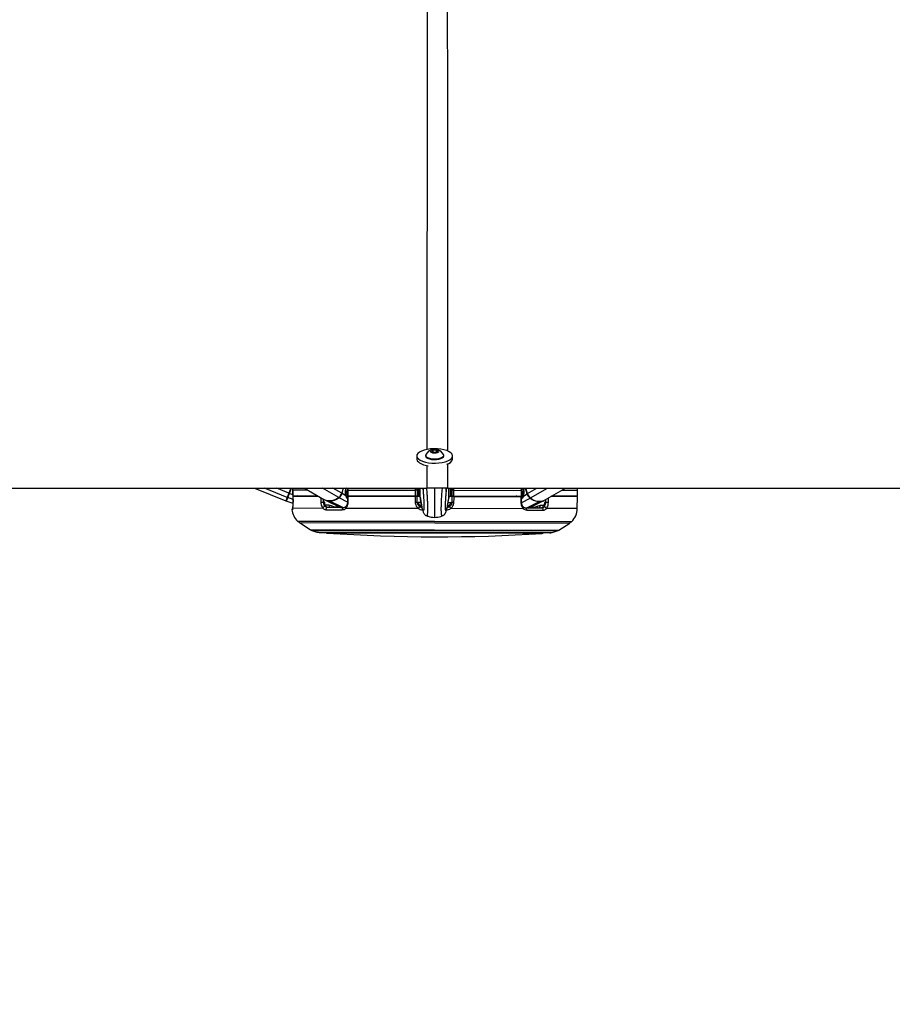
# Model space of a CAD drawing. Header units: millimetres. Extents: x 20 to 26059, y 28 to 17777.
# Tile 4 of 90: x 5259 to 6175, y 6227 to 7261. Entities that reach past the tile are written whole.
import ezdxf

# ---------------------------------------------------------------- set-up
doc = ezdxf.new("R2010")
doc.units = ezdxf.units.MM
doc.header["$LTSCALE"] = 2
doc.layers.add('COMPONENT_GEOMETRY', color=7, linetype='Continuous')
doc.styles.add('SLDTEXTSTYLE0', font='TXT', dxfattribs={"width": 0.75})
doc.dimstyles.new('SLDDIMSTYLE0', dxfattribs={"dimtxt": 150, "dimasz": 6.604, "dimexe": 0, "dimexo": 0.0625, "dimgap": 37.5, "dimtad": 0, "dimtih": 1, "dimtoh": 1, "dimdec": 0, "dimrnd": 1e-09, "dimzin": 12, "dimdsep": 46, "dimtxsty": 'SLDTEXTSTYLE0', "dimsah": 1, "dimcen": 0.09, "dimadec": 0, "dimazin": 3, "dimtfac": 1, "dimtdec": 0, "dimtofl": 0, "dimtmove": 0, "dimatfit": 3, "dimfxl": 1, "dimfrac": 2, "dimtolj": 1, "dimtzin": 12, "dimarcsym": 0})

# ---------------------------------------------------------------- blocks, each defined once
blk = doc.blocks.new('_D_2')
at = {"layer": 'COMPONENT_GEOMETRY', "color": 7}
for p, q in [((8973, 8122.1), (929.7, 8122.1)), ((936, 8122.1), (936, 5448.1)), ((635.9, 5417.6), (590.2, 5417.6)), ((590.2, 5417.6), (590.2, 5179.5)), ((1236.1, 5417.6), (1281.8, 5417.6)), ((1281.8, 5417.6), (1281.8, 5179.5)), ((590.2, 5179.5), (635.9, 5179.5)), ((1281.8, 5179.5), (1236.1, 5179.5)), ((936, 2281.1), (936, 4955.1)), ((8897.9, 2281.1), (929.7, 2281.1))]:
    blk.add_line(p, q, dxfattribs=at)
for points in [[(936, 8122.1), (935, 8115.5), (937, 8115.5)], [(936, 2281.1), (937, 2287.7), (935, 2287.7)]]:
    blk.add_solid(points, dxfattribs=at)
at = {"layer": 'COMPONENT_GEOMETRY', "color": 7, "char_height": 150, "attachment_point": 1, "style": 'SLDTEXTSTYLE0'}
for s, insert in [('9\'6.98"', (635.9, 5372.8)), ('2921mm', (526.8, 5148.4))]:
    blk.add_mtext(s, dxfattribs=dict(at, insert=insert))

msp = doc.modelspace()

# ---------------------------------------------------------------- linework, layer by layer
at = {"color": 7, "linetype": 'Continuous', "lineweight": 25}
for p, q in [((5690.77, 6807.99), (5692.75, 6809.14)), ((5692.74, 6806.71), (5692.75, 6809.14)), ((5692.75, 6809.14), (5696.2, 6809.02)), ((5696.19, 6806.89), (5696.2, 6809.02)), ((5696.2, 6809.02), (5697.68, 6807.75)), ((5675.42, 6802.88), (5675.41, 6799.67)), ((5684.72, 6803.55), (5684.72, 6802.86)), ((5692.25, 6806.73), (5690.77, 6807.99)), ((5695.7, 6806.61), (5692.25, 6806.73)), ((5697.68, 6807.75), (5695.7, 6806.61)), ((5703.72, 6802.82), (5703.72, 6803.52)), ((5713.01, 6799.6), (5713.02, 6802.8)), ((3231.32, 6769.07), (5686.45, 6769.07)), ((5505.23, 6769.07), (5537.88, 6755.67)), ((5543.38, 6769.07), (5541.23, 6763.83)), ((5545.52, 6767.17), (5545.85, 6769.07)), ((5557.58, 6769.07), (5578.58, 6756.89)), ((5598.18, 6769.07), (5596.62, 6763.72)), ((5600.91, 6767.63), (5601.32, 6769.07)), ((5675.81, 6767.83), (5675.8, 6768.32)), ((5677.13, 6761.48), (5677.15, 6769.06)), ((5679.13, 6759.55), (5679.15, 6769.07)), ((5682.15, 6769.07), (5682.14, 6765.47)), ((5706.14, 6765.42), (5706.15, 6769.07)), ((5707.69, 6769.07), (8160.96, 6769.07)), ((5709.13, 6759.49), (5709.15, 6769.07)), ((5711.13, 6761.41), (5711.15, 6769.06)), ((5712.15, 6769.07), (5712.14, 6766.84)), ((5712.5, 6768.25), (5712.49, 6767.76)), ((5785.67, 6766.7), (5785.54, 6769.07)), ((5786.87, 6769.07), (5787.39, 6767.26)), ((5791.65, 6763.34), (5790.01, 6769.07)), ((5809.67, 6756.44), (5831.65, 6769.07)), ((5539.36, 6759.28), (5537.88, 6755.67)), ((5539.96, 6759.06), (5538.48, 6755.46)), ((5541.23, 6763.83), (5539.36, 6759.28)), ((5539.96, 6759.06), (5541.82, 6763.59)), ((5541.23, 6763.83), (5541.82, 6763.59)), ((5545.5, 6767.17), (5545.49, 6761.17)), ((5545.49, 6761.17), (5545.51, 6761.17)), ((5545.5, 6767.17), (5545.52, 6767.17)), ((5545.51, 6761.17), (5545.52, 6767.17)), ((5545.51, 6761.17), (5571.29, 6761.12)), ((5545.52, 6760.67), (5545.61, 6754.5)), ((5545.54, 6760.67), (5572.16, 6760.62)), ((5545.54, 6760.67), (5545.55, 6760.67)), ((5550.97, 6761.16), (5550.98, 6760.66)), ((5600.95, 6761.06), (5597.01, 6763.48)), ((5600.66, 6763.98), (5602.59, 6765.13)), ((5602.6, 6767.06), (5602.58, 6761.06)), ((5602.58, 6761.06), (5603.37, 6761.05)), ((5602.76, 6760.56), (5602.73, 6754.42)), ((5603.37, 6761.05), (5603.39, 6767.05)), ((5603.37, 6761.05), (5673.86, 6760.92)), ((5603.39, 6767.05), (5673.87, 6766.92)), ((5603.54, 6760.55), (5673.65, 6760.42)), ((5609.16, 6761.04), (5609.17, 6760.54)), ((5671.13, 6760.92), (5671.13, 6760.42)), ((5673.87, 6766.92), (5673.86, 6760.92)), ((5673.86, 6760.92), (5676.13, 6760.91)), ((5676.14, 6766.91), (5673.87, 6766.92)), ((5675.92, 6760.41), (5675.92, 6760.91)), ((5676.02, 6754.31), (5675.92, 6760.41)), ((5679.13, 6760.41), (5675.92, 6760.41)), ((5676.13, 6760.91), (5676.14, 6766.91)), ((5676.13, 6760.91), (5677.54, 6760.91)), ((5676.14, 6765.91), (5677.14, 6765.91)), ((5677.7, 6760.88), (5679.13, 6760.8)), ((5679.13, 6759.55), (5679.13, 6759.54)), ((5679.13, 6759.54), (5679.2, 6758.75)), ((5709.13, 6759.49), (5709.06, 6758.69)), ((5709.13, 6760.74), (5710.56, 6760.81)), ((5712.34, 6760.34), (5709.13, 6760.35)), ((5709.13, 6759.49), (5709.13, 6759.49)), ((5710.72, 6760.84), (5712.13, 6760.84)), ((5711.14, 6765.84), (5712.14, 6765.84)), ((5712.14, 6766.84), (5712.13, 6760.84)), ((5712.13, 6760.84), (5714.4, 6760.84)), ((5714.42, 6766.84), (5712.14, 6766.84)), ((5712.34, 6760.34), (5712.22, 6754.24)), ((5712.35, 6760.84), (5712.34, 6760.34)), ((5714.4, 6760.84), (5714.42, 6766.84)), ((5714.4, 6760.84), (5784.89, 6760.7)), ((5714.42, 6766.84), (5784.9, 6766.7)), ((5714.62, 6760.34), (5784.72, 6760.2)), ((5717.13, 6760.83), (5717.13, 6760.33)), ((5779.1, 6760.71), (5779.09, 6760.21)), ((5784.9, 6766.7), (5784.89, 6760.7)), ((5784.89, 6760.7), (5785.68, 6760.7)), ((5785.51, 6754.06), (5785.51, 6760.2)), ((5785.68, 6760.7), (5785.69, 6766.7)), ((5785.69, 6764.77), (5787.6, 6763.62)), ((5787.31, 6760.7), (5791.26, 6763.1)), ((5844.13, 6760.08), (5816.11, 6760.14)), ((5844.13, 6760.58), (5816.98, 6760.64)), ((5839.12, 6760.09), (5839.13, 6760.59)), ((5843.89, 6747.68), (5844.13, 6760.08)), ((5844.13, 6760.58), (5844.14, 6766.58)), ((5545.6, 6752.96), (5538.48, 6755.46)), ((5545.31, 6748.27), (5545.32, 6748.59)), ((5545.31, 6748.27), (5576.75, 6748.21)), ((5545.62, 6754.49), (5545.6, 6754.5)), ((5578.81, 6754.5), (5577.71, 6754.5)), ((5579.58, 6756.37), (5595.49, 6748.57)), ((5598.59, 6748.56), (5581.48, 6748.6)), ((5585.82, 6750.5), (5583.19, 6751.14)), ((5601.04, 6748.16), (5676.93, 6748.01)), ((5679.24, 6749.76), (5679.17, 6750.35)), ((5709.05, 6750.29), (5708.98, 6749.7)), ((5711.29, 6747.94), (5787.17, 6747.79)), ((5785.51, 6754.06), (5785.51, 6754.06)), ((5787.33, 6749.26), (5787.31, 6749.28)), ((5806.74, 6748.16), (5789.62, 6748.19)), ((5792.73, 6748.18), (5808.66, 6755.92)), ((5805.04, 6750.71), (5802.41, 6750.08)), ((5810.53, 6754.04), (5809.43, 6754.05)), ((5579.95, 6746.38), (5597.3, 6746.35)), ((5685.89, 6740.05), (5685.93, 6740.05)), ((5702.29, 6740.02), (5702.25, 6740.02)), ((5790.91, 6745.97), (5808.25, 6745.94)), ((5837.19, 6733.5), (5550.97, 6734.06)), ((5552.23, 6732.88), (5563.53, 6725.62)), ((5824.6, 6725.11), (5835.92, 6732.32)), ((5565.36, 6724.75), (5570.69, 6723.01)), ((5573.16, 6722.61), (5814.96, 6722.14)), ((5817.43, 6722.53), (5822.76, 6724.25))]:
    msp.add_line(p, q, dxfattribs=at)
at = {"color": 8, "linetype": 'Continuous', "lineweight": 25}
for p, q in [((5686.45, 6769.07), (5686.46, 6792.89)), ((5707.68, 6794.53), (5707.69, 6769.07)), ((5539.36, 6759.28), (5515.51, 6769.07)), ((5541.23, 6763.83), (5528.48, 6769.07)), ((5541.82, 6763.59), (5544.06, 6769.07)), ((5593.48, 6759.17), (5576.41, 6769.07)), ((5596.62, 6763.72), (5587.41, 6769.07)), ((5597.01, 6763.48), (5598.64, 6769.07)), ((5600.85, 6769.07), (5600.55, 6768.04)), ((5602.16, 6769.07), (5601.15, 6768.47)), ((5602.53, 6769.07), (5602.72, 6769.02)), ((5603.39, 6767.05), (5603.63, 6769.07)), ((5677.72, 6769.02), (5677.7, 6760.88)), ((5710.58, 6769.02), (5710.56, 6760.81)), ((5714.42, 6766.84), (5714.41, 6769.07)), ((5786.94, 6768.81), (5786.02, 6768.77)), ((5786.02, 6768.77), (5787.14, 6768.11)), ((5787.34, 6769.07), (5787.74, 6767.68)), ((5791.26, 6763.1), (5789.55, 6769.07)), ((5791.65, 6763.34), (5801.62, 6769.07)), ((5794.78, 6758.78), (5812.69, 6769.07)), ((5545.57, 6757.03), (5539.96, 6759.06)), ((5545.49, 6762.08), (5541.82, 6763.59)), ((5545.52, 6767.17), (5560.91, 6767.14)), ((5577.71, 6754.5), (5577.65, 6757.43)), ((5602.72, 6754.3), (5593.89, 6758.96)), ((5600.61, 6765.49), (5602.59, 6766.66)), ((5602.59, 6766.46), (5600.61, 6765.29)), ((5602.58, 6761.54), (5602.19, 6760.2)), ((5603.39, 6767.05), (5602.6, 6767.06)), ((5602.77, 6759.72), (5602.64, 6759.82)), ((5603.73, 6760.55), (5603.88, 6761.05)), ((5606, 6761.05), (5605.86, 6760.55)), ((5608.44, 6760.54), (5608.5, 6760.75)), ((5608.62, 6760.68), (5608.58, 6760.54)), ((5779.65, 6760.34), (5779.69, 6760.21)), ((5779.83, 6760.21), (5779.77, 6760.41)), ((5782.26, 6760.7), (5782.41, 6760.2)), ((5784.53, 6760.2), (5784.39, 6760.7)), ((5785.69, 6766.7), (5784.9, 6766.7)), ((5785.57, 6753.97), (5794.37, 6758.56)), ((5785.68, 6761.18), (5786.06, 6759.87)), ((5787.68, 6765.12), (5785.69, 6766.3)), ((5785.69, 6766.1), (5787.69, 6764.91)), ((5844.14, 6766.58), (5827.38, 6766.62)), ((5583.19, 6751.14), (5579.57, 6751.15)), ((5597.81, 6748.57), (5584.06, 6755.37)), ((5679.92, 6753.85), (5677.23, 6753.86)), ((5679.24, 6749.76), (5680.63, 6749.75)), ((5707.59, 6749.7), (5708.98, 6749.7)), ((5711.01, 6753.79), (5708.37, 6753.8)), ((5790.41, 6748.19), (5804.18, 6754.94)), ((5808.66, 6750.7), (5805.04, 6750.71)), ((5810.6, 6756.97), (5810.53, 6754.04)), ((5843.89, 6747.68), (5811.47, 6747.75)), ((5544.94, 6746.45), (5544.44, 6746.45)), ((5837.89, 6733.78), (5550.27, 6734.35)), ((5552.23, 6732.88), (5835.92, 6732.32)), ((5563.53, 6725.62), (5824.6, 6725.11)), ((5565.36, 6724.75), (5822.76, 6724.25)), ((5570.69, 6723.01), (5817.43, 6722.53)), ((5786.63, 6721.57), (5581.04, 6721.97)), ((5807.07, 6721.53), (5786.63, 6721.57))]:
    msp.add_line(p, q, dxfattribs=at)
at = {"color": 7, "linetype": 'Continuous', "lineweight": 25, "flags": 128}
for points in [[(5675.95, 6801.09), (5677.16, 6799.68), (5679.03, 6798.4), (5681.49, 6797.29), (5684.43, 6796.39), (5687.75, 6795.74), (5691.32, 6795.36), (5695, 6795.27), (5698.65, 6795.47), (5702.13, 6795.96), (5705.3, 6796.71), (5708.05, 6797.69), (5710.27, 6798.87), (5711.87, 6800.21), (5712.79, 6801.64), (5713, 6803.12), (5712.49, 6804.59), (5711.27, 6806), (5709.4, 6807.28), (5706.95, 6808.39), (5704, 6809.29), (5700.68, 6809.94), (5697.11, 6810.32), (5693.43, 6810.41), (5689.78, 6810.21), (5686.31, 6809.72), (5683.13, 6808.98), (5680.38, 6807.99), (5678.16, 6806.81), (5676.56, 6805.47), (5675.64, 6804.04), (5675.43, 6802.56), (5675.95, 6801.09)], [(5693.83, 6805.97), (5695.68, 6806.05), (5697.3, 6806.41), (5698.45, 6806.99), (5698.96, 6807.71), (5698.75, 6808.45), (5697.85, 6809.11), (5696.4, 6809.57), (5694.62, 6809.78), (5692.77, 6809.7), (5691.15, 6809.34), (5690, 6808.76), (5689.49, 6808.04), (5689.7, 6807.3), (5690.6, 6806.64), (5692.05, 6806.18), (5693.83, 6805.97)], [(5675.41, 6799.67), (5675.43, 6799.35), (5675.94, 6797.88)], [(5684.72, 6802.86), (5684.79, 6802.39), (5685.45, 6801.38), (5686.76, 6800.48), (5688.63, 6799.75), (5690.91, 6799.26), (5693.43, 6799.03)], [(5684.95, 6804.4), (5684.82, 6804.13), (5684.79, 6803.08), (5685.45, 6802.08), (5686.76, 6801.18), (5688.63, 6800.45), (5690.91, 6799.95), (5693.44, 6799.72)], [(5693.43, 6799.03), (5696.02, 6799.08), (5698.47, 6799.41), (5700.6, 6800), (5702.26, 6800.79), (5703.33, 6801.74), (5703.71, 6802.77), (5703.72, 6802.82)], [(5693.44, 6799.72), (5696.02, 6799.78), (5698.47, 6800.11), (5700.6, 6800.69), (5702.26, 6801.49), (5703.33, 6802.44), (5703.72, 6803.47), (5703.48, 6804.36)], [(5844.14, 6766.58), (5844.01, 6768.71), (5843.95, 6769.12)], [(5545.62, 6754.49), (5545.57, 6758.49), (5545.54, 6760.67)], [(5593.48, 6759.17), (5591.02, 6757.62), (5588.52, 6756.49), (5586.04, 6755.81), (5583.64, 6755.58), (5581.38, 6755.82), (5579.31, 6756.51), (5578.58, 6756.89)], [(5603.52, 6754.38), (5603.54, 6758.38), (5603.54, 6760.55)], [(5673.65, 6760.42), (5673.71, 6756.42), (5673.75, 6754.24)], [(5714.49, 6754.16), (5714.57, 6758.16), (5714.62, 6760.34)], [(5784.72, 6760.2), (5784.72, 6756.2), (5784.72, 6754.02)], [(5574.71, 6754.44), (5575, 6754.44), (5575.35, 6754.45), (5575.74, 6754.46), (5576.16, 6754.47), (5576.59, 6754.48), (5577, 6754.49), (5577.38, 6754.49), (5577.71, 6754.5)], [(5597.3, 6746.35), (5597.3, 6746.77), (5597.36, 6747.18), (5597.47, 6747.56), (5597.63, 6747.9), (5597.83, 6748.18), (5598.07, 6748.39), (5598.32, 6748.52), (5598.59, 6748.56)], [(5790.91, 6745.97), (5790.91, 6746.39), (5790.85, 6746.8), (5790.74, 6747.18), (5790.59, 6747.52), (5790.39, 6747.8), (5790.15, 6748.01), (5789.89, 6748.14), (5789.62, 6748.19)], [(5813.53, 6753.97), (5813.24, 6753.98), (5812.89, 6753.98), (5812.5, 6753.99), (5812.08, 6754.01), (5811.65, 6754.02), (5811.24, 6754.03), (5810.86, 6754.04), (5810.53, 6754.04)]]:
    msp.add_lwpolyline(points, dxfattribs=at)
at = {"color": 8, "linetype": 'Continuous', "lineweight": 25, "flags": 128}
for points in [[(5600.55, 6768.04), (5600.71, 6767.93), (5600.83, 6767.83), (5600.9, 6767.73), (5600.91, 6767.65), (5600.91, 6767.63)], [(5787.74, 6767.68), (5787.58, 6767.57), (5787.46, 6767.46), (5787.4, 6767.37), (5787.38, 6767.28), (5787.39, 6767.26)], [(5574.61, 6759.2), (5574.66, 6756.61), (5574.71, 6754.44)], [(5600.95, 6761.06), (5601.1, 6761.23), (5601.2, 6761.4), (5601.25, 6761.55), (5601.25, 6761.69), (5601.23, 6761.75)], [(5608.5, 6760.75), (5608.56, 6760.92), (5608.62, 6761.04)], [(5779.77, 6760.41), (5779.71, 6760.59), (5779.65, 6760.71)], [(5785.47, 6759.35), (5785.49, 6759.36), (5785.61, 6759.46)], [(5787.31, 6760.7), (5787.17, 6760.87), (5787.07, 6761.03), (5787.02, 6761.19), (5787.02, 6761.32), (5787.04, 6761.39)], [(5813.53, 6753.97), (5813.63, 6757.97), (5813.65, 6758.73)], [(5601.04, 6748.16), (5600.87, 6748.49), (5600.76, 6748.8), (5600.71, 6749.09), (5600.74, 6749.34), (5600.82, 6749.55), (5600.9, 6749.63)], [(5678.4, 6749.81), (5678.64, 6749.77), (5679.24, 6749.76)], [(5710.12, 6749.82), (5709.59, 6749.71), (5708.98, 6749.7)], [(5787.17, 6747.79), (5787.35, 6748.12), (5787.46, 6748.44), (5787.5, 6748.73), (5787.48, 6748.98), (5787.4, 6749.18), (5787.33, 6749.26)]]:
    msp.add_lwpolyline(points, dxfattribs=at)
at = {"color": 7, "linetype": 'Continuous', "lineweight": 25}
for centre, radius, start, end in [((5694.21, 6799.17), 10.63, 102.08415, 150.53012), ((5694.21, 6799.17), 10.63, 29.24517, 77.69114), ((5705.6, 6801.62), 7.68, 280.82958, 344.7127), ((5688.49, 6809.99), 17.44, 223.97887, 266.52038), ((5540.1, 6759.6), 0.561, 164.22909, 255.32), ((5583.36, 6772.55), 17.19, 272.35588, 307.7641), ((5588.25, 6766.14), 8.71, 306.87341, 343.88855), ((5588.69, 6765.89), 8.67, 306.87341, 343.88855), ((5612.31, 6767.18), 7.47, 239.36146, 240.42601), ((5677.73, 6761.48), 0.6, 179.88765, 266.88765), ((5710.53, 6761.41), 0.6, 272.88765, 359.88765), ((5775.99, 6766.86), 7.47, 299.34928, 300.41383), ((5799.6, 6765.48), 8.67, 195.88674, 232.90188), ((5800.03, 6765.73), 8.71, 195.88674, 232.90188), ((5804.95, 6772.11), 17.19, 232.01119, 267.41941), ((5804.07, 6769.36), 14.09, 228.72867, 293.40071), ((5538.68, 6756.03), 0.6, 157.68491, 250.68491), ((5546.42, 6746.67), 2, 125.90388, 186.10385), ((5579.28, 6747.03), 2.8, 92.28387, 155.21414), ((5583.97, 6765.43), 10.06, 244.18736, 270.56549), ((5581.79, 6746.75), 1.87, 99.5702, 191.45142), ((5673.76, 6793.16), 38.91, 269.97464, 273.32125), ((5682.82, 6744.22), 7.01, 129.42915, 147.26001), ((5680.08, 6753.76), 2.86, 177.97691, 266.80234), ((5708.16, 6753.7), 2.86, 272.97295, 1.79838), ((5705.38, 6744.17), 7.01, 32.51528, 50.34614), ((5714.63, 6793.07), 38.91, 266.45404, 269.80065), ((5804.31, 6765.06), 10.12, 269.28608, 295.51165), ((5806.42, 6746.31), 1.87, 348.32387, 80.20509), ((5808.93, 6746.58), 2.8, 24.56115, 87.49142), ((5823.89, 6748.07), 20, 314.39931, 358.88765), ((5564.32, 6748.58), 20, 186.10385, 225.37599), ((5550.98, 6735.06), 1, 225.37599, 269.88765), ((5552.77, 6733.72), 1, 160.24789, 237.29157), ((5835.38, 6733.16), 1, 302.48372, 19.5274), ((5837.19, 6734.5), 1, 269.88765, 314.39931), ((5567.85, 6732.35), 8, 237.29157, 251.88765), ((5573.17, 6730.61), 8, 251.88765, 269.88765), ((5581.18, 6723.97), 2, 223.14068, 266.06142), ((5697.37, 8411.54), 1693.56, 266.06142, 273.71387), ((5806.94, 6723.53), 2, 273.71387, 316.63461), ((5814.97, 6730.14), 8, 269.88765, 287.88765), ((5820.3, 6731.86), 8, 287.88765, 302.48372)]:
    msp.add_arc(centre, radius, start, end, dxfattribs=at)
at = {"color": 8, "linetype": 'Continuous', "lineweight": 25}
for centre, radius, start, end in [((5786.47, 6769.44), 0.802, 208.45887, 236.31611), ((5553.75, 6765.37), 5.47, 230.27827, 238.8403), ((5594.41, 6759.85), 1.03, 216.09386, 239.66588), ((5596.14, 6761.97), 1.75, 60.22301, 74.80416), ((5610.9, 6769.73), 11.3, 209.25873, 223.49402), ((5612.25, 6770.49), 11.48, 209.08743, 212.6702), ((5610.05, 6760.27), 1.49, 148.57379, 163.89585), ((5778.21, 6759.94), 1.49, 15.87944, 31.2015), ((5777.4, 6769.41), 11.3, 316.28127, 330.51656), ((5776.05, 6770.16), 11.48, 327.10509, 330.68786), ((5792.13, 6761.58), 1.75, 104.97113, 119.55228), ((5793.85, 6759.46), 1.03, 300.10941, 323.68143), ((5546.93, 6746.67), 2.01, 154.32188, 186.08694), ((5586.48, 6751.01), 3.29, 177.69682, 227.36338), ((5584.29, 6755.79), 0.472, 205.76579, 241.68214), ((5588.67, 6749.7), 2.96, 164.31055, 202.05466), ((5603.35, 6758.81), 4.43, 261.9926, 272.2437), ((5679.02, 6753.48), 3.13, 232.05157, 272.86453), ((5709.22, 6753.42), 3.13, 266.91833, 307.01303), ((5784.91, 6758.53), 4.51, 267.59892, 277.68362), ((5799.55, 6749.29), 2.96, 337.72063, 15.46474), ((5801.75, 6750.59), 3.29, 312.41192, 2.07847), ((5803.96, 6755.35), 0.472, 298.09315, 334.0095)]:
    msp.add_arc(centre, radius, start, end, dxfattribs=at)
at = {"color": 7, "linetype": 'Continuous', "lineweight": 25}
for centre, major_axis, start_param, end_param in [((5605.11, 6765.24), (0.2, 7.38), 1.2004825, 2.1911482), ((5783.17, 6764.89), (-0.17, 7.38), 4.0920371, 5.0827028)]:
    msp.add_ellipse(centre, major_axis=major_axis, ratio=0.6725576, start_param=start_param, end_param=end_param, dxfattribs=at)
at = {"color": 8, "linetype": 'Continuous', "lineweight": 25}
for points, knots in [([(5686.46, 6809.62), (5686.51, 6978.08), (5686.57, 7238.11), (5686.84, 7589.76), (5687.07, 7813.92), (5687.57, 7946.57), (5687.72, 7987.57)], [0, 0, 0, 0, 0.42913021, 0.66239821, 0.89566623, 1, 1, 1, 1]), ([(5706.41, 7987.57), (5706.6, 7933.37), (5707.16, 7775.03), (5707.45, 7408.67), (5707.61, 7069.67), (5707.67, 6834.74), (5707.68, 6807.9)], [0, 0, 0, 0, 0.137745, 0.4024091, 0.93174, 1, 1, 1, 1]), ([(5673.88, 6769.07), (5673.88, 6768.64), (5673.88, 6767.93), (5673.88, 6767.2), (5673.87, 6766.92)], [0, 0, 0, 0, 0.6100274, 1, 1, 1, 1]), ([(5685.93, 6740.05), (5686.02, 6740.02), (5686.22, 6739.96), (5686.46, 6740.31), (5686.64, 6740.89), (5686.76, 6741.5), (5686.87, 6742.4), (5686.94, 6743.53), (5686.98, 6744.75), (5687, 6745.84), (5687.01, 6747.08), (5687.01, 6748.47), (5687.01, 6750.06), (5686.98, 6751.72), (5686.94, 6753.68), (5686.86, 6755.88), (5686.7, 6759.36), (5686.39, 6763.57), (5686.09, 6767.18), (5685.9, 6768.92), (5685.86, 6769.26)], [0, 0, 0, 0, 0.07758141, 0.18090873, 0.22533329, 0.27000905, 0.32343157, 0.37805955, 0.40928094, 0.44115643, 0.46850794, 0.50074004, 0.53409589, 0.56828967, 0.60332081, 0.65597277, 0.70979669, 0.83757686, 0.96894029, 1, 1, 1, 1]), ([(5694.15, 6769.07), (5694.15, 6768.64), (5694.15, 6767.49), (5694.14, 6765.52), (5694.14, 6762.74), (5694.13, 6760.19), (5694.13, 6757.72), (5694.12, 6755.87), (5694.12, 6754.07), (5694.12, 6752.24), (5694.11, 6750.74), (5694.11, 6749.08), (5694.11, 6747.63), (5694.1, 6746.13), (5694.1, 6744.76), (5694.1, 6743.67), (5694.1, 6742.54), (5694.1, 6741.68), (5694.09, 6740.83), (5694.09, 6740.17), (5694.09, 6739.57), (5694.09, 6739.11), (5694.09, 6738.75), (5694.09, 6738.5), (5694.09, 6738.4), (5694.09, 6738.42), (5694.09, 6738.43)], [0, 0, 0, 0, 0.0349328, 0.0932687, 0.1517938, 0.2410308, 0.271016, 0.3149086, 0.3593378, 0.3812732, 0.4258955, 0.4487189, 0.4814744, 0.5151845, 0.5479402, 0.5815189, 0.6056273, 0.6546951, 0.6796231, 0.7223937, 0.7655052, 0.8093793, 0.8534195, 0.9122748, 0.9713245, 1, 1, 1, 1]), ([(5702.25, 6740.02), (5702.16, 6739.99), (5701.96, 6739.93), (5701.73, 6740.28), (5701.55, 6740.86), (5701.43, 6741.47), (5701.32, 6742.37), (5701.26, 6743.5), (5701.22, 6744.72), (5701.21, 6745.81), (5701.2, 6747.06), (5701.21, 6748.45), (5701.22, 6750.03), (5701.25, 6751.69), (5701.3, 6753.65), (5701.38, 6755.86), (5701.56, 6759.33), (5701.88, 6763.54), (5702.2, 6767.14), (5702.4, 6768.89), (5702.44, 6769.22)], [0, 0, 0, 0, 0.0774783, 0.1808171, 0.2252467, 0.2699274, 0.3233559, 0.37799, 0.4092149, 0.4410939, 0.4684485, 0.5006842, 0.5340438, 0.5682414, 0.6032765, 0.6559343, 0.7097642, 0.8375587, 0.9689368, 1, 1, 1, 1]), ([(5784.65, 6769.07), (5784.76, 6768.57), (5784.91, 6767.79), (5784.91, 6766.98), (5784.9, 6766.7)], [0, 0, 0, 0, 0.646108, 1, 1, 1, 1]), ([(5786.02, 6768.77), (5785.87, 6768.77), (5785.71, 6768.76), (5785.57, 6768.65), (5785.56, 6768.64)], [0, 0, 0, 0, 0.9568338, 1, 1, 1, 1]), ([(5550.44, 6760.66), (5550.37, 6760.69), (5550.14, 6760.81), (5549.98, 6761.01), (5549.87, 6761.16)], [0, 0, 0, 0, 0.29434941, 1, 1, 1, 1]), ([(5607.96, 6761.05), (5608.07, 6760.99), (5608.26, 6760.89), (5608.42, 6760.79), (5608.5, 6760.75)], [0, 0, 0, 0, 0.5195597, 1, 1, 1, 1]), ([(5682.89, 6747.51), (5682.88, 6747.45), (5682.86, 6747.09), (5682.8, 6746.69), (5682.72, 6746.21), (5682.58, 6745.72), (5682.4, 6745.4), (5682.15, 6745.41), (5681.9, 6745.74), (5681.62, 6746.37), (5681.3, 6747.38), (5680.89, 6749), (5680.43, 6751.24), (5679.95, 6753.96), (5679.52, 6756.74), (5679.26, 6758.61), (5679.13, 6759.55)], [0, 0, 0, 0, 0.0050857, 0.0322973, 0.058827, 0.0855259, 0.1531008, 0.2214397, 0.2869926, 0.3527722, 0.4453589, 0.5382348, 0.6687835, 0.7997941, 0.8998192, 1, 1, 1, 1]), ([(5705.32, 6747.57), (5705.32, 6747.48), (5705.35, 6747.08), (5705.41, 6746.64), (5705.49, 6746.17), (5705.62, 6745.67), (5705.81, 6745.35), (5706.05, 6745.37), (5706.3, 6745.69), (5706.59, 6746.32), (5706.92, 6747.33), (5707.33, 6748.95), (5707.8, 6751.19), (5708.28, 6753.9), (5708.73, 6756.68), (5709, 6758.55), (5709.13, 6759.49)], [0, 0, 0, 0, 0.0083391, 0.0354617, 0.0619047, 0.0885163, 0.1558702, 0.2239856, 0.2893242, 0.3548887, 0.4471726, 0.5397448, 0.6698665, 0.8004488, 0.9001468, 1, 1, 1, 1]), ([(5780.3, 6760.71), (5780.2, 6760.65), (5780, 6760.55), (5779.84, 6760.46), (5779.77, 6760.41)], [0, 0, 0, 0, 0.51955971, 1, 1, 1, 1]), ([(5593.27, 6749.66), (5592.59, 6749.45), (5590.11, 6748.7), (5587.62, 6749.75), (5585.82, 6750.5)], [0, 0, 0, 0, 0.2757749, 1, 1, 1, 1]), ([(5802.41, 6750.08), (5801.34, 6749.62), (5798.85, 6748.56), (5796.28, 6748.96), (5794.81, 6749.19)], [0, 0, 0, 0, 0.4290254, 1, 1, 1, 1])]:
    msp.add_open_spline(points, degree=3, knots=knots, dxfattribs=at)
at = {"color": 7, "linetype": 'Continuous', "lineweight": 25}
for points, knots in [([(5602.72, 6769.02), (5602.69, 6768.87), (5602.59, 6768.23), (5602.62, 6767.57), (5602.65, 6767.06)], [0, 0, 0, 0, 0.2297677, 1, 1, 1, 1]), ([(5676.14, 6766.91), (5676.15, 6767.16), (5676.15, 6767.89), (5676.15, 6768.6), (5676.15, 6769.07)], [0, 0, 0, 0, 0.34008, 1, 1, 1, 1]), ([(5681.84, 6769.07), (5681.9, 6768.42), (5682.03, 6766.91), (5682.21, 6764.67), (5682.38, 6762.38), (5682.52, 6760.3), (5682.66, 6758.09), (5682.78, 6756), (5682.87, 6754.06), (5682.92, 6752.64), (5682.96, 6751.48), (5682.97, 6750.73), (5682.98, 6750.08), (5682.98, 6749.59), (5682.98, 6749.1), (5682.96, 6748.64), (5682.93, 6748.04), (5682.91, 6747.72), (5682.89, 6747.51)], [0, 0, 0, 0, 0.1091531, 0.2534428, 0.3509809, 0.4488011, 0.5479564, 0.6479428, 0.7128069, 0.7787454, 0.8090416, 0.8399279, 0.860067, 0.8808893, 0.8980095, 0.9233992, 0.9494125, 1, 1, 1, 1]), ([(5707.69, 6769.07), (5705.43, 6769.07), (5702.36, 6769.07), (5697.59, 6769.07), (5693.58, 6769.07), (5689.62, 6769.07), (5687.29, 6769.07), (5686.45, 6769.07)], [0, 0, 0, 0, 0.3261569, 0.4447437, 0.6569461, 0.8759441, 1, 1, 1, 1]), ([(5706.46, 6769.07), (5706.4, 6768.4), (5706.26, 6766.88), (5706.07, 6764.62), (5705.89, 6762.34), (5705.74, 6760.26), (5705.59, 6758.05), (5705.47, 6755.96), (5705.37, 6754.02), (5705.31, 6752.59), (5705.27, 6751.44), (5705.25, 6750.69), (5705.24, 6750.04), (5705.24, 6749.55), (5705.24, 6749.06), (5705.26, 6748.6), (5705.28, 6748.04), (5705.3, 6747.75), (5705.32, 6747.57)], [0, 0, 0, 0, 0.1124053, 0.2574317, 0.3554678, 0.4537874, 0.5534489, 0.6539459, 0.7191412, 0.7854163, 0.8158672, 0.8469111, 0.8671531, 0.8880817, 0.9052893, 0.9308086, 0.9569548, 1, 1, 1, 1]), ([(5601.23, 6761.75), (5601.12, 6762.01), (5600.81, 6762.78), (5600.53, 6764.31), (5600.54, 6766.11), (5600.8, 6767.17), (5600.91, 6767.63)], [0, 0, 0, 0, 0.1528544, 0.4573089, 0.763686, 1, 1, 1, 1]), ([(5600.95, 6761.06), (5601.19, 6760.31), (5601.61, 6758.99), (5602.45, 6758.26), (5602.81, 6757.95)], [0, 0, 0, 0, 0.5660738, 1, 1, 1, 1]), ([(5602.68, 6759.87), (5602.54, 6759.94), (5602.15, 6760.13), (5601.69, 6760.77), (5601.36, 6761.5), (5601.23, 6761.79)], [0, 0, 0, 0, 0.260018, 0.7079999, 1, 1, 1, 1]), ([(5603.54, 6760.55), (5603.38, 6760.55), (5603.05, 6760.55), (5602.78, 6760.56), (5602.78, 6760.56), (5602.77, 6760.56)], [0, 0, 0, 0, 0.3648843, 0.729766, 1, 1, 1, 1]), ([(5675.92, 6760.41), (5675.9, 6760.41), (5675.86, 6760.41), (5675.51, 6760.41), (5675, 6760.41), (5674.36, 6760.42), (5673.89, 6760.42), (5673.65, 6760.42)], [0, 0, 0, 0, 0.1975557, 0.39511, 0.5926965, 0.790302, 1, 1, 1, 1]), ([(5679.18, 6758.74), (5679.26, 6758.18), (5679.56, 6756.03), (5680.08, 6752.76), (5680.76, 6749), (5681.35, 6746.38), (5681.92, 6744.56), (5682.42, 6743.38), (5683, 6742.35), (5683.84, 6741.35), (5684.79, 6740.5), (5685.62, 6740.18), (5685.93, 6740.05)], [0, 0, 0, 0, 0.0719335, 0.2737056, 0.4656381, 0.6700743, 0.7729805, 0.8565852, 0.9086741, 0.9436484, 0.9787148, 1, 1, 1, 1]), ([(5702.25, 6740.02), (5702.52, 6740.12), (5703.25, 6740.39), (5704.15, 6741.12), (5704.92, 6741.95), (5705.44, 6742.73), (5705.86, 6743.51), (5706.3, 6744.58), (5706.85, 6746.3), (5707.47, 6748.95), (5708.17, 6752.75), (5708.7, 6756.06), (5709, 6758.17), (5709.08, 6758.68)], [0, 0, 0, 0, 0.01786816, 0.04940989, 0.08120409, 0.11612401, 0.15927813, 0.22455438, 0.33058656, 0.52932321, 0.73222044, 0.93451526, 1, 1, 1, 1]), ([(5714.62, 6760.34), (5714.39, 6760.34), (5713.94, 6760.34), (5713.3, 6760.34), (5712.78, 6760.34), (5712.41, 6760.34), (5712.37, 6760.34), (5712.34, 6760.34)], [0, 0, 0, 0, 0.19755569, 0.39510998, 0.59269645, 0.79030204, 1, 1, 1, 1]), ([(5785.49, 6760.2), (5785.49, 6760.2), (5785.49, 6760.2), (5785.23, 6760.2), (5784.89, 6760.2), (5784.72, 6760.2)], [0, 0, 0, 0, 0.24634648, 0.6119857, 1, 1, 1, 1]), ([(5787.31, 6760.7), (5787.07, 6759.95), (5786.64, 6758.62), (5785.81, 6757.9), (5785.44, 6757.59)], [0, 0, 0, 0, 0.5660738, 1, 1, 1, 1]), ([(5787.04, 6761.4), (5787.01, 6761.32), (5786.79, 6760.82), (5786.34, 6760.1), (5785.89, 6759.55), (5785.55, 6759.45), (5785.47, 6759.43)], [0, 0, 0, 0, 0.0687156, 0.4626554, 0.8776882, 1, 1, 1, 1]), ([(5787.39, 6767.26), (5787.46, 6766.97), (5787.68, 6766.08), (5787.78, 6764.47), (5787.56, 6762.72), (5787.2, 6761.79), (5787.04, 6761.39)], [0, 0, 0, 0, 0.15379661, 0.45914452, 0.76535336, 1, 1, 1, 1]), ([(5544.94, 6746.45), (5545, 6746.53), (5545.13, 6746.69), (5545.25, 6747.73), (5545.31, 6748.27)], [0, 0, 0, 0, 0.4758588, 1, 1, 1, 1]), ([(5545.32, 6748.59), (5545.31, 6748.51), (5545.25, 6748.07), (5545.2, 6747.67), (5545.14, 6747.43), (5545.15, 6747.46), (5545.15, 6747.47)], [0, 0, 0, 0, 0.1237214, 0.6678663, 0.9724989, 1, 1, 1, 1]), ([(5545.31, 6748.27), (5545.36, 6748.68), (5545.48, 6749.67), (5545.62, 6751.82), (5545.62, 6753.6), (5545.62, 6754.49)], [0, 0, 0, 0, 0.26035385, 0.63069009, 1, 1, 1, 1]), ([(5574.71, 6754.44), (5574.74, 6753.9), (5574.82, 6752.47), (5575.42, 6750.27), (5576.22, 6748.84), (5576.71, 6748.25), (5576.75, 6748.21)], [0, 0, 0, 0, 0.2204933, 0.59365597, 0.97034841, 1, 1, 1, 1]), ([(5576.75, 6748.21), (5577.21, 6747.7), (5578.17, 6746.66), (5579.35, 6746.48), (5579.95, 6746.38)], [0, 0, 0, 0, 0.4853495, 1, 1, 1, 1]), ([(5579.17, 6749.83), (5579.15, 6749.86), (5578.8, 6750.31), (5578.23, 6751.38), (5577.8, 6753.03), (5577.74, 6754.1), (5577.71, 6754.5)], [0, 0, 0, 0, 0.0295462, 0.4055488, 0.7790286, 1, 1, 1, 1]), ([(5582.67, 6748.59), (5582.24, 6748.66), (5581.36, 6748.8), (5580.21, 6749.84), (5579.35, 6751.37), (5578.9, 6753.03), (5578.84, 6754.1), (5578.81, 6754.5)], [0, 0, 0, 0, 0.2181968, 0.4363975, 0.654383, 0.871258, 1, 1, 1, 1]), ([(5581.48, 6748.6), (5581.04, 6748.66), (5580.2, 6748.77), (5579.51, 6749.49), (5579.17, 6749.83)], [0, 0, 0, 0, 0.5195201, 1, 1, 1, 1]), ([(5597.3, 6746.35), (5597.95, 6746.43), (5599.31, 6746.59), (5600.45, 6747.62), (5601.04, 6748.16)], [0, 0, 0, 0, 0.4758588, 1, 1, 1, 1]), ([(5600.89, 6749.64), (5600.83, 6749.58), (5600.45, 6749.17), (5599.67, 6748.76), (5598.99, 6748.48), (5598.61, 6748.57), (5598.59, 6748.57)], [0, 0, 0, 0, 0.0728307, 0.5099524, 0.9809349, 1, 1, 1, 1]), ([(5602.72, 6754.42), (5602.72, 6754.32), (5602.74, 6753.6), (5602.48, 6752.26), (5601.82, 6750.67), (5601.18, 6749.97), (5600.88, 6749.64)], [0, 0, 0, 0, 0.05012645, 0.38021383, 0.71099618, 1, 1, 1, 1]), ([(5601.04, 6748.16), (5601.41, 6748.57), (5602.31, 6749.56), (5603.29, 6751.71), (5603.45, 6753.49), (5603.52, 6754.38)], [0, 0, 0, 0, 0.2603539, 0.6306901, 1, 1, 1, 1]), ([(5673.75, 6754.24), (5673.79, 6753.71), (5673.9, 6752.28), (5674.83, 6750.08), (5676.1, 6748.65), (5676.87, 6748.05), (5676.93, 6748.01)], [0, 0, 0, 0, 0.2204933, 0.593656, 0.9703484, 1, 1, 1, 1]), ([(5678.37, 6749.63), (5678.33, 6749.67), (5677.76, 6750.11), (5676.82, 6751.19), (5676.13, 6752.84), (5676.05, 6753.91), (5676.02, 6754.31)], [0, 0, 0, 0, 0.0295462, 0.4055488, 0.7790286, 1, 1, 1, 1]), ([(5677.23, 6753.86), (5677.07, 6753.85), (5676.45, 6753.83), (5676.07, 6753.56), (5676.04, 6753.17), (5676.04, 6753.09)], [0, 0, 0, 0, 0.2131405, 0.8337071, 1, 1, 1, 1]), ([(5676.93, 6748.01), (5677.64, 6747.5), (5679.12, 6746.46), (5680.91, 6746.28), (5681.84, 6746.18)], [0, 0, 0, 0, 0.4853495, 1, 1, 1, 1]), ([(5680.88, 6748.59), (5680.59, 6748.63), (5679.67, 6748.74), (5678.9, 6749.27), (5678.37, 6749.63)], [0, 0, 0, 0, 0.3204025, 1, 1, 1, 1]), ([(5679.17, 6750.35), (5679.17, 6750.41), (5679.15, 6750.63), (5679.31, 6750.81), (5679.63, 6750.89), (5679.81, 6750.9), (5679.92, 6750.9)], [0, 0, 0, 0, 0.1676088, 0.6396687, 0.7846509, 1, 1, 1, 1]), ([(5706.37, 6746.14), (5707.23, 6746.21), (5709.02, 6746.37), (5710.51, 6747.4), (5711.29, 6747.94)], [0, 0, 0, 0, 0.4758588, 1, 1, 1, 1]), ([(5709.85, 6749.57), (5709.28, 6749.18), (5708.5, 6748.66), (5707.58, 6748.55), (5707.33, 6748.53)], [0, 0, 0, 0, 0.7337569, 1, 1, 1, 1]), ([(5708.3, 6750.85), (5708.53, 6750.83), (5708.81, 6750.8), (5709.04, 6750.6), (5709.05, 6750.43), (5709.05, 6750.29)], [0, 0, 0, 0, 0.47779547, 0.5837518, 1, 1, 1, 1]), ([(5712.22, 6754.24), (5712.14, 6753.57), (5711.98, 6752.24), (5711.05, 6750.62), (5710.2, 6749.88), (5709.85, 6749.57)], [0, 0, 0, 0, 0.37001512, 0.74031504, 1, 1, 1, 1]), ([(5712.2, 6753.02), (5712.17, 6753.21), (5712.1, 6753.68), (5711.41, 6753.75), (5711.01, 6753.79)], [0, 0, 0, 0, 0.41645892, 1, 1, 1, 1]), ([(5711.29, 6747.94), (5711.76, 6748.35), (5712.91, 6749.34), (5714.17, 6751.49), (5714.39, 6753.27), (5714.49, 6754.16)], [0, 0, 0, 0, 0.2603539, 0.6306901, 1, 1, 1, 1]), ([(5784.72, 6754.02), (5784.74, 6753.49), (5784.81, 6752.06), (5785.54, 6749.86), (5786.53, 6748.43), (5787.13, 6747.84), (5787.17, 6747.79)], [0, 0, 0, 0, 0.2204933, 0.593656, 0.9703484, 1, 1, 1, 1]), ([(5787.36, 6749.32), (5787.18, 6749.48), (5786.63, 6749.96), (5785.96, 6751.31), (5785.52, 6752.82), (5785.56, 6753.76), (5785.57, 6754.06)], [0, 0, 0, 0, 0.1668706, 0.5088306, 0.8448824, 1, 1, 1, 1]), ([(5787.17, 6747.79), (5787.72, 6747.29), (5788.84, 6746.24), (5790.2, 6746.06), (5790.91, 6745.97)], [0, 0, 0, 0, 0.4853495, 1, 1, 1, 1]), ([(5789.63, 6748.2), (5789.57, 6748.2), (5789.14, 6748.18), (5788.39, 6748.39), (5787.67, 6748.98), (5787.33, 6749.26)], [0, 0, 0, 0, 0.07312152, 0.56638315, 1, 1, 1, 1]), ([(5809.43, 6754.05), (5809.37, 6753.38), (5809.26, 6752.04), (5808.58, 6750.27), (5807.6, 6748.94), (5806.52, 6748.25), (5805.82, 6748.18), (5805.54, 6748.16)], [0, 0, 0, 0, 0.2152882, 0.4305545, 0.6464901, 0.8637953, 1, 1, 1, 1]), ([(5809.05, 6749.38), (5808.68, 6749.01), (5807.98, 6748.31), (5807.14, 6748.21), (5806.74, 6748.16)], [0, 0, 0, 0, 0.51941657, 1, 1, 1, 1]), ([(5808.25, 6745.94), (5808.81, 6746.01), (5809.99, 6746.17), (5810.96, 6747.21), (5811.47, 6747.75)], [0, 0, 0, 0, 0.4758588, 1, 1, 1, 1]), ([(5810.53, 6754.04), (5810.47, 6753.38), (5810.35, 6752.04), (5809.78, 6750.43), (5809.26, 6749.68), (5809.05, 6749.38)], [0, 0, 0, 0, 0.3700151, 0.740315, 1, 1, 1, 1]), ([(5811.47, 6747.75), (5811.77, 6748.16), (5812.5, 6749.15), (5813.3, 6751.3), (5813.46, 6753.08), (5813.53, 6753.97)], [0, 0, 0, 0, 0.2603539, 0.6306901, 1, 1, 1, 1]), ([(5685.96, 6740.2), (5686.44, 6739.94), (5688.91, 6738.61), (5691.77, 6738.5), (5694.09, 6738.41)], [0, 0, 0, 0, 0.1917999, 1, 1, 1, 1]), ([(5694.09, 6738.41), (5696.4, 6738.49), (5699.27, 6738.59), (5701.75, 6739.91), (5702.22, 6740.16)], [0, 0, 0, 0, 0.8082001, 1, 1, 1, 1])]:
    msp.add_open_spline(points, degree=3, knots=knots, dxfattribs=at)

# ---------------------------------------------------------------- dimensions: what is measured, and where the dimension line sits
at = {"layer": 'COMPONENT_GEOMETRY', "color": 7}
dim = msp.add_linear_dim(base=(936.01, 8122.06), p1=(8900.46, 2281.06), p2=(8975.53, 8122.06), angle=90, dimstyle='SLDDIMSTYLE0', dxfattribs=at)
dim.commit()
dim.dimension.update_dxf_attribs({"geometry": '_D_2', "text_midpoint": (936.01, 5201.56), "dimtype": 160})

doc.saveas('drawing.dxf')
